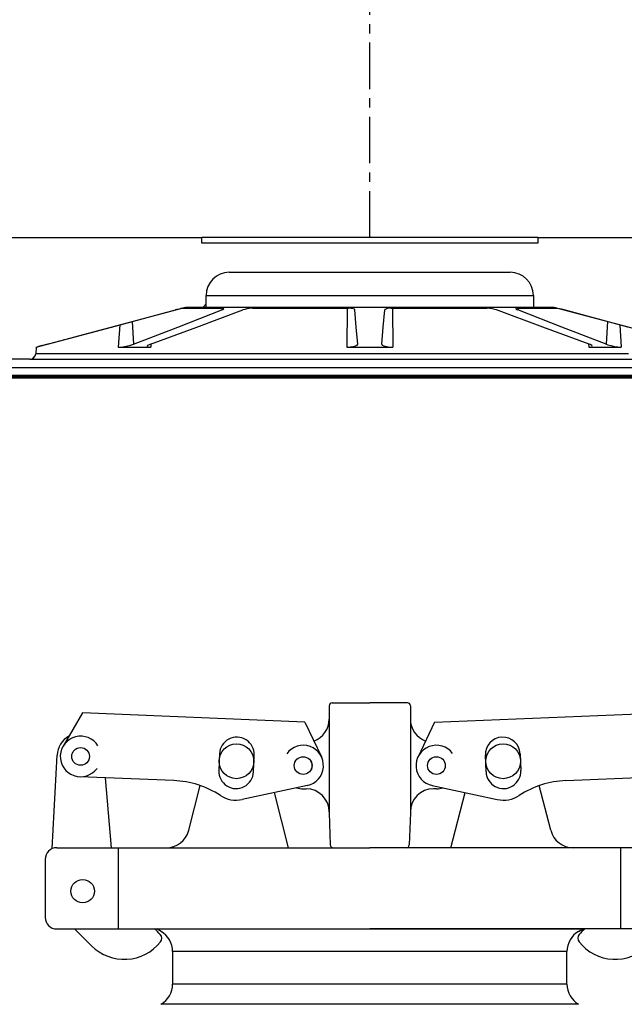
# Model space of a CAD drawing. Extents: x -169 to 2224, y 0 to 2796.
# Tile 179 of 256: x 1562.35 to 1568.87, y 413.24 to 423.85. Entities that reach past the tile are written whole.
import ezdxf

# ---------------------------------------------------------------- set-up
doc = ezdxf.new("R2010")
doc.units = 0
doc.header["$MEASUREMENT"] = 0
doc.header["$PDSIZE"] = 1
doc.linetypes.add('CENTER1', pattern=[0.6625, 0.5, -0.075, 0.0125, -0.075])
doc.layers.get('DEFPOINTS').update_dxf_attribs({"linetype": 'CONTINUOUS'})
for name, color, linetype in [('CENTERLINE', 3, 'CENTER1'), ('DIM', 3, 'CONTINUOUS'), ('FILL-CAP', 1, 'CONTINUOUS'), ('PEAGRAVEL-HATCH', 3, 'CONTINUOUS'), ('SPILL-BUCKET', 1, 'CONTINUOUS'), ('SWIVEL-ADAPTOR', 1, 'CONTINUOUS')]:
    doc.layers.add(name, color=color, linetype=linetype)
doc.layers.add('FREEZE-LINES', color=8, linetype='CONTINUOUS', plot=False)
doc.styles.add('SIMPLEX', font='simplex')
doc.dimstyles.new('DIM64', dxfattribs={"dimscale": 64, "dimtxt": 0.09375, "dimasz": 0.09375, "dimexe": 0.0625, "dimexo": 0.0625, "dimgap": 0.046875, "dimtad": 1, "dimdec": 4, "dimzin": 3, "dimdsep": 46, "dimlunit": 4, "dimtxsty": 'SIMPLEX', "dimcen": 0, "dimclrd": 256, "dimclre": 256, "dimclrt": 256, "dimadec": 0, "dimazin": 0, "dimtfac": 1, "dimtdec": 4, "dimtmove": 0, "dimatfit": 3, "dimfxl": 1, "dimfrac": 2, "dimtolj": 1, "dimtzin": 0, "dimarcsym": 0})

# ---------------------------------------------------------------- blocks, each defined once
blk = doc.blocks.new('*D19')
at = {"layer": 'DEFPOINTS', "color": 0, "transparency": 16777216}
for p in [(1294.365, 414.289), (1931.872, 414.007), (1931.872, 136.516)]:
    blk.add_point(p, dxfattribs=at)
at = {"layer": 'DIM', "lineweight": -2, "transparency": 16777216}
for p, q in [((1294.365, 410.289), (1294.365, 132.516)), ((1931.872, 410.007), (1931.872, 132.516)), ((1300.365, 136.516), (1925.872, 136.516))]:
    blk.add_line(p, q, dxfattribs=at)
at = {"layer": 'DIM', "transparency": 16777216}
for points in [[(1300.365, 137.516), (1300.365, 135.516), (1294.365, 136.516)], [(1925.872, 137.516), (1925.872, 135.516), (1931.872, 136.516)]]:
    blk.add_solid(points, dxfattribs=at)
at = {"layer": 'DIM', "transparency": 16777216, "insert": (1613.119, 144.087), "char_height": 6, "attachment_point": 5, "style": 'SIMPLEX'}
blk.add_mtext('\\A1;53\'-1 1/2" (F.V. TANK SLAB)', dxfattribs=at)

msp = doc.modelspace()

# ---------------------------------------------------------------- hatches: boundary and pattern name
at = {"layer": 'PEAGRAVEL-HATCH'}
h = msp.add_hatch(dxfattribs=at)
h.set_pattern_fill('AR-SAND', color=256, scale=7.5, style=0)
h.set_pattern_definition([(37.5, (1730.472, 410.757), (-0.47245, 14.4512), [0, -11.4, 0, -12.75, 0, -12.1875]), (7.5, (1730.472, 410.757), (13.2733, 21.1661), [0, -6.15, 0, -10.275, 0, -3.9375]), (327.5, (1721.247, 410.757), (23.3561, 0.04244), [0, -3.75, 0, -13.5, 0, -17.625]), (317.5, (1721.247, 410.757), (22.546, 6.5826), [0, -1.875, 0, -8.85, 0, -10.125])])
h.paths.add_polyline_path([(1517.69485, 414.00736), (1570.27181, 414.00736), (1570.27181, 410.75736), (1517.69485, 410.75736)])

# ---------------------------------------------------------------- linework, layer by layer
at = {"layer": 'CENTERLINE', "flags": 128}
msp.add_lwpolyline([(1566.12234, 421.50736), (1566.12234, 439.62233), (1558.03335, 447.71132), (1558.03335, 465.0309)], dxfattribs=at)
at = {"layer": 'FILL-CAP', "linetype": 'Continuous'}
for p, q in [((1565.68485, 416.46131), (1565.68485, 416.31556)), ((1565.7161, 416.49256), (1566.12235, 416.49256)), ((1566.5286, 416.49256), (1566.12235, 416.49256)), ((1566.55985, 416.46131), (1566.55985, 416.31556)), ((1563.02377, 416.38242), (1562.81542, 416.024)), ((1565.423, 416.28395), (1563.02377, 416.38242)), ((1565.68485, 416.31556), (1565.68485, 415.31556)), ((1566.55985, 416.31556), (1566.55985, 415.30506)), ((1566.8217, 416.28395), (1569.22093, 416.38242)), ((1565.423, 416.28395), (1565.60127, 415.90966)), ((1566.8217, 416.28395), (1566.64343, 415.90966)), ((1562.69963, 414.92059), (1562.75063, 415.92746)), ((1564.50173, 415.94269), (1564.49435, 415.76284)), ((1564.86903, 415.74747), (1564.87641, 415.92731)), ((1567.37566, 415.74747), (1567.36828, 415.92731)), ((1567.74297, 415.94269), (1567.75035, 415.76284)), ((1564.00819, 415.65394), (1562.99557, 415.6955)), ((1563.33729, 414.93006), (1563.27141, 415.68418)), ((1568.2365, 415.65394), (1569.24912, 415.6955)), ((1564.17088, 415.11782), (1564.29473, 415.59962)), ((1565.44992, 415.60177), (1564.74751, 415.45018)), ((1566.79477, 415.60177), (1567.49719, 415.45018)), ((1568.07381, 415.11782), (1567.94997, 415.59962)), ((1565.24688, 414.93082), (1565.09415, 415.52499)), ((1565.40385, 415.56556), (1565.43485, 415.56556)), ((1566.84085, 415.56556), (1566.80985, 415.56556)), ((1566.99781, 414.93082), (1567.15054, 415.52499)), ((1565.68485, 415.31556), (1565.68485, 415.30506)), ((1565.68485, 415.30506), (1565.69689, 414.96022)), ((1566.55985, 415.30506), (1566.54781, 414.96022)), ((1566.55985, 415.31556), (1566.55985, 415.30506)), ((1562.74735, 414.93006), (1563.92875, 414.93006)), ((1563.41485, 414.05506), (1563.41485, 414.93006)), ((1563.92875, 414.93006), (1566.12235, 414.93006)), ((1568.31594, 414.93006), (1566.12235, 414.93006)), ((1569.49735, 414.93006), (1568.31594, 414.93006)), ((1568.82985, 414.05506), (1568.82985, 414.93006)), ((1562.62235, 414.80506), (1562.62235, 414.18006)), ((1562.74735, 414.05506), (1566.12235, 414.05506)), ((1562.93952, 414.05506), (1563.12237, 413.87294)), ((1569.49735, 414.05506), (1566.12235, 414.05506))]:
    msp.add_line(p, q, dxfattribs=at)
at = {"layer": 'FILL-CAP', "color": 7, "linetype": 'Continuous'}
for centre, radius in [((1563.00455, 415.91407), 0.0955), ((1564.68485, 415.86206), 0.1875), ((1567.55985, 415.86206), 0.1875), ((1565.40385, 415.81556), 0.0955), ((1566.84085, 415.81556), 0.0955), ((1563.02685, 414.46206), 0.126)]:
    msp.add_circle(centre, radius, dxfattribs=at)
at = {"layer": 'FILL-CAP', "linetype": 'Continuous'}
msp.add_circle((1565.40385, 415.81556), 0.096, dxfattribs=at)
for centre, radius, start, end in [((1565.7161, 416.46131), 0.03125, 90, 180), ((1566.5286, 416.46131), 0.03125, 0, 90), ((1565.43485, 416.31556), 0.25, 289.892293, 0), ((1566.80985, 416.31556), 0.25, 180, 250.107707), ((1563.00031, 415.91481), 0.25, 119.01975, 177.100106), ((1563.00462, 415.91407), 0.2188, 31.207475, 324.090131), ((1565.40385, 415.81556), 0.2187, 281.860503, 144.076614), ((1566.8396, 415.81549), 0.2187, 36.599886, 258.815997), ((1563.96718, 414.65478), 1, 57.003012, 87.64961), ((1565.40385, 415.81556), 0.25, 253.199633, 269.999877), ((1566.84085, 415.81556), 0.25, 270.000123, 286.800367), ((1568.27751, 414.65478), 1, 92.35039, 122.996988), ((1564.68169, 415.75515), 0.312, 237.003012, 282.178318), ((1565.43485, 415.31556), 0.25, 0, 90), ((1566.80985, 415.31556), 0.25, 90, 180), ((1567.56301, 415.75515), 0.312, 257.821682, 302.996988), ((1563.92875, 415.18006), 0.25, 270, 345.58427), ((1568.31594, 415.18006), 0.25, 194.41573, 270), ((1565.72812, 414.96131), 0.03125, 182, 270), ((1566.51657, 414.96131), 0.03125, 270, 358), ((1562.74735, 414.80506), 0.125, 90, 180), ((1562.74735, 414.18006), 0.125, 180, 270), ((1563.48542, 413.6683), 0.5, 40.753152, 50.670514), ((1563.81684, 413.9539), 0.0625, 321.339848, 40.753152), ((1568.42786, 413.9539), 0.0625, 139.246848, 218.660152), ((1568.75927, 413.6683), 0.5, 129.329486, 139.246848), ((1563.47521, 414.22721), 0.5, 225.115836, 321.339848), ((1568.76948, 414.22721), 0.5, 218.660152, 314.884164)]:
    msp.add_arc(centre, radius, start, end, dxfattribs=at)
at = {"layer": 'FILL-CAP', "color": 1, "linetype": 'Continuous'}
for centre, start, end in [((1564.68907, 415.935), 357.64961, 177.64961), ((1567.55562, 415.935), 2.35039, 182.35039), ((1564.68169, 415.75515), 177.64961, 357.649627), ((1567.56301, 415.75515), 182.350373, 2.35039)]:
    msp.add_arc(centre, 0.1875, start, end, dxfattribs=at)
at = {"layer": 'FREEZE-LINES', "linetype": 'Continuous'}
msp.add_line((1080.74363, 420.00736), (1852.00103, 420.00736), dxfattribs=at)
at = {"layer": 'SPILL-BUCKET', "linetype": 'Continuous'}
for p, q in [((1560.12645, 421.50736), (1564.31109, 421.50736)), ((1564.31109, 421.4449), (1564.31109, 421.50736)), ((1564.31696, 421.50736), (1564.31109, 421.50736)), ((1567.93361, 421.4449), (1564.31109, 421.4449)), ((1564.33454, 421.50736), (1564.31696, 421.50736)), ((1564.36372, 421.50736), (1564.33454, 421.50736)), ((1564.4043, 421.50736), (1564.36372, 421.50736)), ((1564.45602, 421.50736), (1564.4043, 421.50736)), ((1564.51856, 421.50736), (1564.45602, 421.50736)), ((1564.59149, 421.50736), (1564.51856, 421.50736)), ((1564.67435, 421.50736), (1564.59149, 421.50736)), ((1564.7666, 421.50736), (1564.67435, 421.50736)), ((1564.86764, 421.50736), (1564.7666, 421.50736)), ((1564.97682, 421.50736), (1564.86764, 421.50736)), ((1565.09343, 421.50736), (1564.97682, 421.50736)), ((1565.21672, 421.50736), (1565.09343, 421.50736)), ((1565.34587, 421.50736), (1565.21672, 421.50736)), ((1565.48007, 421.50736), (1565.34587, 421.50736)), ((1565.61842, 421.50736), (1565.48007, 421.50736)), ((1565.76005, 421.50736), (1565.61842, 421.50736)), ((1565.90402, 421.50736), (1565.76005, 421.50736)), ((1566.04942, 421.50736), (1565.90402, 421.50736)), ((1566.19528, 421.50736), (1566.04942, 421.50736)), ((1566.34067, 421.50736), (1566.19528, 421.50736)), ((1566.48465, 421.50736), (1566.34067, 421.50736)), ((1566.62627, 421.50736), (1566.48465, 421.50736)), ((1566.76463, 421.50736), (1566.62627, 421.50736)), ((1566.89882, 421.50736), (1566.76463, 421.50736)), ((1567.02798, 421.50736), (1566.89882, 421.50736)), ((1567.15126, 421.50736), (1567.02798, 421.50736)), ((1567.26787, 421.50736), (1567.15126, 421.50736)), ((1567.37705, 421.50736), (1567.26787, 421.50736)), ((1567.4781, 421.50736), (1567.37705, 421.50736)), ((1567.57035, 421.50736), (1567.4781, 421.50736)), ((1567.65321, 421.50736), (1567.57035, 421.50736)), ((1567.72614, 421.50736), (1567.65321, 421.50736)), ((1567.78867, 421.50736), (1567.72614, 421.50736)), ((1567.8404, 421.50736), (1567.78867, 421.50736)), ((1567.88098, 421.50736), (1567.8404, 421.50736)), ((1567.91016, 421.50736), (1567.88098, 421.50736)), ((1567.92774, 421.50736), (1567.91016, 421.50736)), ((1567.93361, 421.50736), (1567.92774, 421.50736)), ((1567.93361, 421.50736), (1567.93361, 421.4449)), ((1567.93361, 421.50736), (1572.11825, 421.50736)), ((1564.60776, 421.13261), (1567.63694, 421.13261)), ((1564.35793, 420.88278), (1564.36395, 420.88278)), ((1564.35793, 420.75787), (1564.35793, 420.88278)), ((1564.36395, 420.88278), (1564.382, 420.88278)), ((1564.382, 420.88278), (1564.41192, 420.88278)), ((1564.41192, 420.88278), (1564.45353, 420.88278)), ((1564.45353, 420.88278), (1564.50654, 420.88278)), ((1564.50654, 420.88278), (1564.57059, 420.88278)), ((1564.57059, 420.88278), (1564.64524, 420.88278)), ((1564.64524, 420.88278), (1564.72997, 420.88278)), ((1564.72997, 420.88278), (1564.82422, 420.88278)), ((1564.82422, 420.88278), (1564.92734, 420.88278)), ((1564.92734, 420.88278), (1565.03862, 420.88278)), ((1565.03862, 420.88278), (1565.1573, 420.88278)), ((1565.1573, 420.88278), (1565.28258, 420.88278)), ((1565.28258, 420.88278), (1565.41359, 420.88278)), ((1565.41359, 420.88278), (1565.54944, 420.88278)), ((1565.54944, 420.88278), (1565.68921, 420.88278)), ((1565.68921, 420.88278), (1565.83193, 420.88278)), ((1565.83193, 420.88278), (1565.97664, 420.88278)), ((1565.97664, 420.88278), (1566.12235, 420.88278)), ((1566.12235, 420.88278), (1566.26805, 420.88278)), ((1566.26805, 420.88278), (1566.41276, 420.88278)), ((1566.41276, 420.88278), (1566.55549, 420.88278)), ((1566.55549, 420.88278), (1566.69525, 420.88278)), ((1566.69525, 420.88278), (1566.83111, 420.88278)), ((1566.83111, 420.88278), (1566.96212, 420.88278)), ((1566.96212, 420.88278), (1567.08739, 420.88278)), ((1567.08739, 420.88278), (1567.20608, 420.88278)), ((1567.20608, 420.88278), (1567.31736, 420.88278)), ((1567.31736, 420.88278), (1567.42047, 420.88278)), ((1567.42047, 420.88278), (1567.51472, 420.88278)), ((1567.51472, 420.88278), (1567.59946, 420.88278)), ((1567.59946, 420.88278), (1567.67411, 420.88278)), ((1567.67411, 420.88278), (1567.73816, 420.88278)), ((1567.73816, 420.88278), (1567.79117, 420.88278)), ((1567.79117, 420.88278), (1567.83278, 420.88278)), ((1567.83278, 420.88278), (1567.8627, 420.88278)), ((1567.8627, 420.88278), (1567.88074, 420.88278)), ((1567.88074, 420.88278), (1567.88677, 420.88278)), ((1567.88677, 420.88278), (1567.88677, 420.75787)), ((1564.35793, 420.79142), (1564.32438, 420.75787)), ((1562.52682, 420.3258), (1564.13933, 420.75787)), ((1563.33831, 420.54223), (1564.02809, 420.7264)), ((1564.04153, 420.72996), (1564.02809, 420.7264)), ((1564.06597, 420.73629), (1564.04153, 420.72996)), ((1564.05115, 420.54223), (1564.5275, 420.7264)), ((1564.08564, 420.74116), (1564.06597, 420.73629)), ((1564.09901, 420.74416), (1564.08564, 420.74116)), ((1564.10445, 420.74499), (1564.09901, 420.74416)), ((1564.10445, 420.74499), (1564.12922, 420.74499)), ((1564.12922, 420.74499), (1564.16662, 420.74499)), ((1564.13933, 420.75787), (1564.35793, 420.75787)), ((1564.16662, 420.74499), (1564.21643, 420.74499)), ((1564.21643, 420.74499), (1564.27831, 420.74499)), ((1564.25632, 420.54223), (1564.75546, 420.7264)), ((1564.27831, 420.74499), (1564.35189, 420.74499)), ((1564.35189, 420.74499), (1564.43669, 420.74499)), ((1564.35793, 420.75787), (1564.36395, 420.75787)), ((1564.36395, 420.75787), (1564.382, 420.75787)), ((1564.382, 420.75787), (1564.41192, 420.75787)), ((1564.41192, 420.75787), (1564.45353, 420.75787)), ((1564.43669, 420.74499), (1564.53218, 420.74499)), ((1564.45353, 420.75787), (1564.50654, 420.75787)), ((1564.50654, 420.75787), (1564.57059, 420.75787)), ((1564.52635, 420.745), (1564.5275, 420.7264)), ((1564.5275, 420.7264), (1564.5412, 420.73261)), ((1564.5365, 420.7449), (1564.53218, 420.74499)), ((1564.547, 420.74299), (1564.5365, 420.7449)), ((1564.5412, 420.73261), (1564.54883, 420.73874)), ((1564.54883, 420.73874), (1564.547, 420.74299)), ((1564.57059, 420.75787), (1564.64524, 420.75787)), ((1564.64524, 420.75787), (1564.72997, 420.75787)), ((1564.72997, 420.75787), (1564.82422, 420.75787)), ((1564.77351, 420.73217), (1564.75546, 420.7264)), ((1564.79816, 420.73808), (1564.77351, 420.73217)), ((1564.82359, 420.74237), (1564.79816, 420.73808)), ((1564.84754, 420.74467), (1564.82359, 420.74237)), ((1564.82422, 420.75787), (1564.92734, 420.75787)), ((1564.85878, 420.74499), (1564.84754, 420.74467)), ((1564.85878, 420.74499), (1564.98929, 420.74499)), ((1564.92734, 420.75787), (1565.03862, 420.75787)), ((1564.98929, 420.74499), (1565.12699, 420.74499)), ((1565.03862, 420.75787), (1565.1573, 420.75787)), ((1565.12699, 420.74499), (1565.271, 420.74499)), ((1565.1573, 420.75787), (1565.28258, 420.75787)), ((1565.271, 420.74499), (1565.42041, 420.74499)), ((1565.28258, 420.75787), (1565.41359, 420.75787)), ((1565.41359, 420.75787), (1565.54944, 420.75787)), ((1565.42041, 420.74499), (1565.57427, 420.74499)), ((1565.54944, 420.75787), (1565.68921, 420.75787)), ((1565.57427, 420.74499), (1565.7316, 420.74499)), ((1565.68921, 420.75787), (1565.83193, 420.75787)), ((1565.7316, 420.74499), (1565.89141, 420.74499)), ((1565.83193, 420.75787), (1565.97664, 420.75787)), ((1565.87738, 420.74499), (1565.87485, 420.3258)), ((1565.89584, 420.74496), (1565.89141, 420.74499)), ((1565.92067, 420.74333), (1565.89584, 420.74496)), ((1565.94172, 420.73932), (1565.92067, 420.74333)), ((1565.95588, 420.73339), (1565.94172, 420.73932)), ((1565.96116, 420.7264), (1565.95588, 420.73339)), ((1565.97727, 420.54223), (1565.96116, 420.7264)), ((1565.97664, 420.75787), (1566.12235, 420.75787)), ((1566.12235, 420.75787), (1566.26805, 420.75787)), ((1566.26743, 420.54223), (1566.28354, 420.7264)), ((1566.26805, 420.75787), (1566.41276, 420.75787)), ((1566.28502, 420.72996), (1566.28354, 420.7264)), ((1566.29427, 420.73629), (1566.28502, 420.72996)), ((1566.31058, 420.74116), (1566.29427, 420.73629)), ((1566.33221, 420.74416), (1566.31058, 420.74116)), ((1566.35329, 420.74499), (1566.33221, 420.74416)), ((1566.35329, 420.74499), (1566.5131, 420.74499)), ((1566.36732, 420.74499), (1566.36984, 420.3258)), ((1566.41276, 420.75787), (1566.55549, 420.75787)), ((1566.5131, 420.74499), (1566.67043, 420.74499)), ((1566.55549, 420.75787), (1566.69525, 420.75787)), ((1566.67043, 420.74499), (1566.82429, 420.74499)), ((1566.69525, 420.75787), (1566.83111, 420.75787)), ((1566.82429, 420.74499), (1566.97369, 420.74499)), ((1566.83111, 420.75787), (1566.96212, 420.75787)), ((1566.96212, 420.75787), (1567.08739, 420.75787)), ((1566.97369, 420.74499), (1567.1177, 420.74499)), ((1567.08739, 420.75787), (1567.20608, 420.75787)), ((1567.1177, 420.74499), (1567.2554, 420.74499)), ((1567.20608, 420.75787), (1567.31736, 420.75787)), ((1567.2554, 420.74499), (1567.38592, 420.74499)), ((1567.31736, 420.75787), (1567.42047, 420.75787)), ((1567.39191, 420.7449), (1567.38592, 420.74499)), ((1567.41614, 420.74299), (1567.39191, 420.7449)), ((1567.44321, 420.73874), (1567.41614, 420.74299)), ((1567.42047, 420.75787), (1567.51472, 420.75787)), ((1567.46962, 420.73261), (1567.44321, 420.73874)), ((1567.48924, 420.7264), (1567.46962, 420.73261)), ((1567.98837, 420.54223), (1567.48924, 420.7264)), ((1567.51472, 420.75787), (1567.59946, 420.75787)), ((1567.59946, 420.75787), (1567.67411, 420.75787)), ((1567.67411, 420.75787), (1567.73816, 420.75787)), ((1567.69664, 420.74237), (1567.69629, 420.73808)), ((1567.69629, 420.73808), (1567.70429, 420.73217)), ((1567.70506, 420.74467), (1567.69664, 420.74237)), ((1567.70429, 420.73217), (1567.7172, 420.7264)), ((1567.71252, 420.74499), (1567.70506, 420.74467)), ((1567.71252, 420.74499), (1567.80801, 420.74499)), ((1567.71835, 420.745), (1567.7172, 420.7264)), ((1568.19354, 420.54223), (1567.7172, 420.7264)), ((1567.73816, 420.75787), (1567.79117, 420.75787)), ((1567.79117, 420.75787), (1567.83278, 420.75787)), ((1567.80801, 420.74499), (1567.89281, 420.74499)), ((1567.83278, 420.75787), (1567.8627, 420.75787)), ((1567.8627, 420.75787), (1567.88074, 420.75787)), ((1567.88074, 420.75787), (1567.88677, 420.75787)), ((1567.88677, 420.75787), (1568.10537, 420.75787)), ((1567.89281, 420.74499), (1567.96638, 420.74499)), ((1567.96638, 420.74499), (1568.02827, 420.74499)), ((1568.02827, 420.74499), (1568.07807, 420.74499)), ((1568.07807, 420.74499), (1568.11548, 420.74499)), ((1568.10537, 420.75787), (1569.71788, 420.3258)), ((1568.11548, 420.74499), (1568.14025, 420.74499)), ((1568.14088, 420.74496), (1568.14025, 420.74499)), ((1568.14963, 420.74333), (1568.14088, 420.74496)), ((1568.16664, 420.73932), (1568.14963, 420.74333)), ((1568.19005, 420.73339), (1568.16664, 420.73932)), ((1568.21661, 420.7264), (1568.19005, 420.73339)), ((1568.90638, 420.54223), (1568.21661, 420.7264)), ((1563.42679, 420.56586), (1563.41095, 420.3258)), ((1563.5598, 420.60137), (1563.57487, 420.35779)), ((1568.6849, 420.60137), (1568.66983, 420.35779)), ((1568.81791, 420.56586), (1568.83375, 420.3258)), ((1562.64861, 420.35779), (1563.33831, 420.54223)), ((1563.57487, 420.35779), (1564.05115, 420.54223)), ((1563.75722, 420.35779), (1564.25632, 420.54223)), ((1565.99341, 420.35779), (1565.97727, 420.54223)), ((1566.25129, 420.35779), (1566.26743, 420.54223)), ((1568.48748, 420.35779), (1567.98837, 420.54223)), ((1568.66983, 420.35779), (1568.19354, 420.54223)), ((1562.61065, 420.34757), (1562.57671, 420.33828)), ((1562.64861, 420.35779), (1562.61065, 420.34757)), ((1563.53046, 420.34389), (1563.56335, 420.35362)), ((1563.56335, 420.35362), (1563.57487, 420.35779)), ((1563.74238, 420.35166), (1563.72638, 420.34184)), ((1563.75722, 420.35779), (1563.74238, 420.35166)), ((1563.76292, 420.3599), (1563.76096, 420.3258)), ((1565.96983, 420.33853), (1565.98743, 420.3474)), ((1565.98743, 420.3474), (1565.99341, 420.35779)), ((1566.25129, 420.35779), (1566.25705, 420.34757)), ((1566.25705, 420.34757), (1566.27557, 420.33828)), ((1568.48178, 420.3599), (1568.48374, 420.3258)), ((1568.49796, 420.35362), (1568.48748, 420.35779)), ((1568.51587, 420.34389), (1568.49796, 420.35362)), ((1568.66983, 420.35779), (1568.68725, 420.35166)), ((1568.68725, 420.35166), (1568.72241, 420.34184)), ((1562.52682, 420.3258), (1562.52043, 420.25277)), ((1562.5263, 420.25277), (1562.52043, 420.25277)), ((1562.5439, 420.25277), (1562.5263, 420.25277)), ((1562.52682, 420.3258), (1562.52895, 420.3258)), ((1562.52895, 420.3258), (1562.53535, 420.3258)), ((1562.53742, 420.32688), (1562.53535, 420.3258)), ((1562.53537, 420.32609), (1562.53535, 420.3258)), ((1562.55128, 420.33111), (1562.53742, 420.32688)), ((1562.57318, 420.25277), (1562.5439, 420.25277)), ((1562.57671, 420.33828), (1562.55128, 420.33111)), ((1562.61403, 420.25277), (1562.57318, 420.25277)), ((1562.66633, 420.25277), (1562.61403, 420.25277)), ((1562.7299, 420.25277), (1562.66633, 420.25277)), ((1562.80453, 420.25277), (1562.7299, 420.25277)), ((1562.88999, 420.25277), (1562.80453, 420.25277)), ((1562.98599, 420.25277), (1562.88999, 420.25277)), ((1563.09222, 420.25277), (1562.98599, 420.25277)), ((1563.20833, 420.25277), (1563.09222, 420.25277)), ((1563.33395, 420.25277), (1563.20833, 420.25277)), ((1563.46867, 420.25277), (1563.33395, 420.25277)), ((1563.41095, 420.3258), (1563.42709, 420.32637)), ((1563.41095, 420.3258), (1563.57992, 420.3258)), ((1563.42709, 420.32637), (1563.45884, 420.3297)), ((1563.45884, 420.3297), (1563.49436, 420.33569)), ((1563.61203, 420.25277), (1563.46867, 420.25277)), ((1563.49436, 420.33569), (1563.53046, 420.34389)), ((1563.57992, 420.3258), (1563.76096, 420.3258)), ((1563.76359, 420.25277), (1563.61203, 420.25277)), ((1563.72638, 420.34184), (1563.72341, 420.33368)), ((1563.72341, 420.33368), (1563.73359, 420.3282)), ((1563.73359, 420.3282), (1563.7549, 420.32588)), ((1563.7549, 420.32588), (1563.76096, 420.3258)), ((1563.92284, 420.25277), (1563.76359, 420.25277)), ((1564.08927, 420.25277), (1563.92284, 420.25277)), ((1564.26233, 420.25277), (1564.08927, 420.25277)), ((1564.44145, 420.25277), (1564.26233, 420.25277)), ((1564.62606, 420.25277), (1564.44145, 420.25277)), ((1564.81554, 420.25277), (1564.62606, 420.25277)), ((1565.00929, 420.25277), (1564.81554, 420.25277)), ((1565.20667, 420.25277), (1565.00929, 420.25277)), ((1565.40704, 420.25277), (1565.20667, 420.25277)), ((1565.60974, 420.25277), (1565.40704, 420.25277)), ((1565.81411, 420.25277), (1565.60974, 420.25277)), ((1566.01949, 420.25277), (1565.81411, 420.25277)), ((1565.87485, 420.3258), (1565.91021, 420.32727)), ((1565.87485, 420.3258), (1566.12235, 420.3258)), ((1565.91021, 420.32727), (1565.94318, 420.33165)), ((1565.94318, 420.33165), (1565.96983, 420.33853)), ((1566.22521, 420.25277), (1566.01949, 420.25277)), ((1566.12235, 420.3258), (1566.36984, 420.3258)), ((1566.43058, 420.25277), (1566.22521, 420.25277)), ((1566.27557, 420.33828), (1566.30447, 420.33111)), ((1566.30447, 420.33111), (1566.33953, 420.32688)), ((1566.33953, 420.32688), (1566.36984, 420.3258)), ((1566.63496, 420.25277), (1566.43058, 420.25277)), ((1566.83766, 420.25277), (1566.63496, 420.25277)), ((1567.03802, 420.25277), (1566.83766, 420.25277)), ((1567.2354, 420.25277), (1567.03802, 420.25277)), ((1567.42915, 420.25277), (1567.2354, 420.25277)), ((1567.61864, 420.25277), (1567.42915, 420.25277)), ((1567.80325, 420.25277), (1567.61864, 420.25277)), ((1567.98237, 420.25277), (1567.80325, 420.25277)), ((1568.15543, 420.25277), (1567.98237, 420.25277)), ((1568.32185, 420.25277), (1568.15543, 420.25277)), ((1568.48111, 420.25277), (1568.32185, 420.25277)), ((1568.63266, 420.25277), (1568.48111, 420.25277)), ((1568.48374, 420.3258), (1568.49891, 420.32637)), ((1568.48374, 420.3258), (1568.66477, 420.3258)), ((1568.49891, 420.32637), (1568.5159, 420.3297)), ((1568.52182, 420.33569), (1568.51587, 420.34389)), ((1568.5159, 420.3297), (1568.52182, 420.33569)), ((1568.77603, 420.25277), (1568.63266, 420.25277)), ((1568.66477, 420.3258), (1568.83375, 420.3258)), ((1568.72241, 420.34184), (1568.76097, 420.33368)), ((1568.76097, 420.33368), (1568.79765, 420.3282)), ((1568.91075, 420.25277), (1568.77603, 420.25277)), ((1568.79765, 420.3282), (1568.82805, 420.32588)), ((1568.82805, 420.32588), (1568.83375, 420.3258)), ((1562.45821, 420.19575), (1560.7723, 420.19575)), ((1562.45821, 420.19575), (1562.46418, 420.19575)), ((1562.46418, 420.19575), (1562.48209, 420.19575)), ((1562.48209, 420.19575), (1562.51187, 420.19575)), ((1562.51581, 420.23407), (1562.48235, 420.20061)), ((1562.51187, 420.19575), (1562.55343, 420.19575)), ((1562.55343, 420.19575), (1562.60663, 420.19575)), ((1562.60663, 420.19575), (1562.6713, 420.19575)), ((1562.6713, 420.19575), (1562.74722, 420.19575)), ((1562.74722, 420.19575), (1562.83415, 420.19575)), ((1562.83415, 420.19575), (1562.93181, 420.19575)), ((1562.93181, 420.19575), (1563.03988, 420.19575)), ((1563.03988, 420.19575), (1563.15799, 420.19575)), ((1563.15799, 420.19575), (1563.28578, 420.19575)), ((1563.28578, 420.19575), (1563.42283, 420.19575)), ((1563.42283, 420.19575), (1563.56867, 420.19575)), ((1563.56867, 420.19575), (1563.72285, 420.19575)), ((1563.72285, 420.19575), (1563.88485, 420.19575)), ((1563.88485, 420.19575), (1564.05415, 420.19575)), ((1564.05415, 420.19575), (1564.2302, 420.19575)), ((1564.2302, 420.19575), (1564.41241, 420.19575)), ((1564.41241, 420.19575), (1564.60021, 420.19575)), ((1564.60021, 420.19575), (1564.79297, 420.19575)), ((1564.79297, 420.19575), (1564.99007, 420.19575)), ((1564.99007, 420.19575), (1565.19086, 420.19575)), ((1565.19086, 420.19575), (1565.39468, 420.19575)), ((1565.39468, 420.19575), (1565.60089, 420.19575)), ((1565.60089, 420.19575), (1565.80879, 420.19575)), ((1565.80879, 420.19575), (1566.01772, 420.19575)), ((1566.01772, 420.19575), (1566.22698, 420.19575)), ((1566.22698, 420.19575), (1566.43591, 420.19575)), ((1566.43591, 420.19575), (1566.64381, 420.19575)), ((1566.64381, 420.19575), (1566.85001, 420.19575)), ((1566.85001, 420.19575), (1567.05384, 420.19575)), ((1567.05384, 420.19575), (1567.25463, 420.19575)), ((1567.25463, 420.19575), (1567.45173, 420.19575)), ((1567.45173, 420.19575), (1567.64449, 420.19575)), ((1567.64449, 420.19575), (1567.83228, 420.19575)), ((1567.83228, 420.19575), (1568.0145, 420.19575)), ((1568.0145, 420.19575), (1568.19055, 420.19575)), ((1568.19055, 420.19575), (1568.35985, 420.19575)), ((1568.35985, 420.19575), (1568.52185, 420.19575)), ((1568.52185, 420.19575), (1568.67603, 420.19575)), ((1568.67603, 420.19575), (1568.82187, 420.19575)), ((1568.82187, 420.19575), (1568.95891, 420.19575))]:
    msp.add_line(p, q, dxfattribs=at)
at = {"layer": 'SPILL-BUCKET', "color": 7, "linetype": 'Continuous'}
for p, q in [((1561.42538, 420.10782), (1570.55971, 420.10782)), ((1561.42747, 420.02399), (1570.37552, 420.02399)), ((1570.36485, 419.99276), (1561.42779, 419.99276))]:
    msp.add_line(p, q, dxfattribs=at)
at = {"layer": 'SPILL-BUCKET', "linetype": 'Continuous'}
for centre, radius, start, end in [((1564.60776, 420.88278), 0.24983, 90, 180), ((1567.63694, 420.88278), 0.24983, 0, 90), ((1562.45821, 420.25821), 0.06246, 270, 355)]:
    msp.add_arc(centre, radius, start, end, dxfattribs=at)
at = {"layer": 'SWIVEL-ADAPTOR', "linetype": 'Continuous'}
for p, q in [((1563.87235, 414.02763), (1563.82505, 414.05506)), ((1563.87235, 414.02763), (1563.82505, 414.05506)), ((1563.87235, 414.02763), (1563.82505, 414.05506)), ((1563.87235, 414.02763), (1563.82505, 414.05506)), ((1563.82505, 414.05506), (1568.41965, 414.05506)), ((1568.37235, 414.02763), (1568.41965, 414.05506)), ((1568.37235, 414.02763), (1568.41965, 414.05506)), ((1568.37235, 414.02763), (1568.41965, 414.05506)), ((1568.37235, 414.02763), (1568.41965, 414.05506)), ((1563.99735, 413.45925), (1563.99735, 413.81128)), ((1563.99735, 413.45925), (1563.99735, 413.81128)), ((1568.24735, 413.45925), (1568.24735, 413.81128)), ((1568.24735, 413.45925), (1568.24735, 413.81128))]:
    msp.add_line(p, q, dxfattribs=at)
at = {"layer": 'SWIVEL-ADAPTOR', "color": 7}
for p, q in [((1568.24681, 413.81128), (1563.99681, 413.81128)), ((1568.24681, 413.45925), (1563.99628, 413.45925)), ((1568.37241, 413.24302), (1563.87122, 413.24302))]:
    msp.add_line(p, q, dxfattribs=at)
at = {"layer": 'SWIVEL-ADAPTOR', "linetype": 'Continuous'}
for centre, start, end in [((1563.74735, 413.81128), 0, 59.981633), ((1563.74735, 413.81128), 0, 59.981633), ((1568.49735, 413.81128), 120.018367, 180), ((1568.49735, 413.81128), 120.018367, 180), ((1563.74735, 413.45925), 299.91219, 0), ((1563.74735, 413.45925), 299.91219, 0), ((1568.49735, 413.45925), 180, 240.08781), ((1568.49735, 413.45925), 180, 240.08781)]:
    msp.add_arc(centre, 0.24947, start, end, dxfattribs=at)

# ---------------------------------------------------------------- dimensions: what is measured, and where the dimension line sits
at = {"layer": 'DIM'}
dim = msp.add_linear_dim(base=(1931.87181, 136.51592), p1=(1294.36544, 414.28861), p2=(1931.87181, 414.00736), angle=0, text='<> (F.V. TANK SLAB)', dimstyle='DIM64', dxfattribs=at)
dim.commit()
dim.dimension.update_dxf_attribs({"geometry": '*D19', "text_midpoint": (1613.11863, 144.08735)})

doc.saveas('drawing.dxf')
